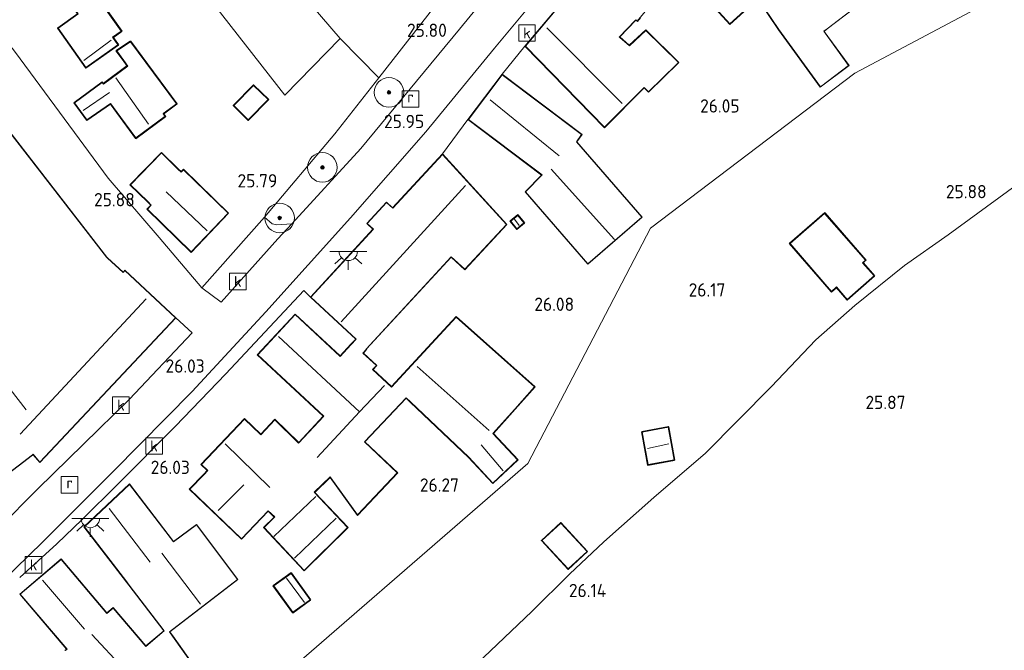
# Model space of a CAD drawing. Extents: x 184075 to 186166, y 346026 to 349063.
# Tile 117 of 136: x 185369 to 185502, y 347807 to 347892. Entities that reach past the tile are written whole.
import ezdxf
from ezdxf.enums import TextEntityAlignment as Align

# ---------------------------------------------------------------- set-up
doc = ezdxf.new("R2010")
doc.units = 0
for name, color, linetype, lineweight in [('B-ME-GR-BOOM-S', 90, 'Continuous', 25), ('B-ME-GR-BOOMTEELT-GV', 110, 'Continuous', 13), ('B-ME-GR-GRAS-GV', 60, 'Continuous', 13), ('B-ME-IE-MEUBILAIR_WEGMEUBILAIR-S', 7, 'Continuous', 25), ('B-ME-IE-TERREINAFSCHEIDING_KUNSTMATIG_HEKWERK-G', 20, 'IE-TERREINAFSCHEIDING-KUNSTMATIG', 18), ('B-ME-KG-KADASTRAAL_DAKRAND-G', 170, 'Continuous', 18), ('B-ME-KG-KADASTRAAL_NOK-G', 10, 'Continuous', 18), ('B-ME-OG-BEBOUWING_SCHUUR-GV', 7, 'Continuous', 35), ('B-ME-OG-BEBOUWING_WONINGBOUW-GV', 7, 'Continuous', 18), ('B-ME-OG-HOOGTEPUNT-S', 7, 'Continuous', 25), ('B-ME-OG-TERREIN_GROEN_TUIN-GV', 7, 'Continuous', 18), ('B-ME-RI-GWA_KOLK-S', 30, 'Continuous', 25), ('B-ME-RI-GWA_RIOOLPUT-S', 30, 'Continuous', 25), ('B-ME-VH-VERHARDING_ASFALT-GV', 252, 'Continuous', 18), ('B-ME-VH-VERHARDING_HALFVERHARDING-GV', 252, 'Continuous', 18), ('B-ME-VH-VERHARDING_STRAATBAKSTEEN-GV', 252, 'Continuous', 18)]:
    doc.layers.add(name, color=color, linetype=linetype, lineweight=lineweight)
doc.styles.add('NLCS-ISO', font='NLCS-ISO.ttf')
doc.styles.add('NLCS-ISO-ANNOTATIVE-T18', font='NLCS-ISO.ttf', dxfattribs={"height": 1.8})
doc.linetypes.add('IE-TERREINAFSCHEIDING-KUNSTMATIG', pattern='A,4,[82,NLCS.SHX,S=0.75,R=90,X=0,Y=0],4,-2', length=10)

# ---------------------------------------------------------------- blocks, each defined once
blk = doc.blocks.new('SAL-HOOGTELABEL-SO')
at = {"color": 0, "linetype": 'ByBlock', "lineweight": -2, "style": 'NLCS-ISO-ANNOTATIVE-T18'}
blk.add_attdef('HOOGTE', text='', height=1.8, dxfattribs=at).set_placement((2.79, 0), align=Align.RIGHT)
blk = doc.blocks.new('SGR-BOOM_01-SO')
at = {"linetype": 'ByBlock', "lineweight": 18}
h = blk.add_hatch(color=0, dxfattribs=at)
h.dxf.hatch_style = 1
edge = h.paths.add_edge_path()
edge.add_arc((0, 0), 0.25, 0, 360)
at = {"color": 0, "linetype": 'ByBlock', "lineweight": 18}
for radius in [2, 0.25]:
    blk.add_circle((0, 0), radius, dxfattribs=at)
blk = doc.blocks.new('SRI-PUT_INSPECTIEPUT_RIOOLPUT-SO')
at = {"color": 0, "linetype": 'ByBlock', "lineweight": 18}
blk.add_lwpolyline([(-1.12, -1.12), (1.12, -1.12), (1.12, 1.12), (-1.12, 1.12)], close=True, dxfattribs=at)
at = {"color": 0, "linetype": 'ByBlock', "lineweight": 18, "style": 'NLCS-ISO'}
blk.add_text('r', height=1.5, dxfattribs=at).set_placement((0, 0.28), align=Align.MIDDLE_CENTER)
blk = doc.blocks.new('SRI-KOLK-SO')
at = {"color": 0, "linetype": 'ByBlock', "lineweight": 18}
blk.add_lwpolyline([(-1.125, -1.125), (1.125, -1.125), (1.125, 1.125), (-1.125, 1.125)], close=True, dxfattribs=at)
at = {"color": 0, "linetype": 'ByBlock', "lineweight": 18, "style": 'NLCS-ISO'}
blk.add_text('k', height=1.5, dxfattribs=at).set_placement((0, 0), align=Align.MIDDLE_CENTER)
blk = doc.blocks.new('SKL-ET_OV_LICHTPUNT-SO')
at = {"color": 0, "linetype": 'ByBlock', "lineweight": 18}
for points in [[(-1.25, 0), (-2.5, 0)], [(1.25, 0), (2.5, 0)], [(-0.92, -0.85), (-1.83, -1.7)], [(0, -1.25), (0, -2.5)], [(0.92, -0.85), (1.83, -1.7)]]:
    blk.add_lwpolyline(points, dxfattribs=at)
blk.add_lwpolyline([(0, 0), (1.25, 0, -1), (-1.25, 0)], format="xyb", close=True, dxfattribs=at)

msp = doc.modelspace()

# ---------------------------------------------------------------- linework, layer by layer
at = {"layer": 'B-ME-GR-BOOMTEELT-GV'}
for points in [[(185386.514, 347919.911, 25.301), (185396.361, 347908.516, 25.246), (185397.084, 347907.679, 25.242), (185412.527, 347889.699, 25.09), (185405.025, 347882.038, 25.011), (185390.156, 347901.08, 25.011), (185382.673, 347895.8, 25.011), (185378.717, 347900.906, 25.011), (185377.307, 347899.814, 25.011), (185371.845, 347906.938, 25.011), (185367.494, 347904.141, 25.301), (185355.798, 347918.697, 25.512), (185349.537, 347914.685, 25.625), (185344.331, 347922.156, 25.629), (185337.498, 347931.783, 25.856), (185333.552, 347941.08, 25.543), (185330.699, 347947.951, 25.527), (185338.585, 347952.965, 25.172), (185351.289, 347961.43, 25.269), (185362.21, 347948.616, 25.273), (185369.701, 347939.977, 25.086), (185375.598, 347933.462, 25.234)], [(185425.5, 347894.288, 25.817), (185417.731, 347884.366, 25.699), (185412.527, 347889.699, 25.09), (185397.084, 347907.679, 25.242), (185402.9, 347915.427, 25.328), (185412.11, 347906.384, 24.986)]]:
    msp.add_polyline3d(points, close=True, dxfattribs=at)
at = {"layer": 'B-ME-GR-GRAS-GV'}
for points in [[(185437.524, 347901.803, 25.793), (185428.664, 347890.981, 25.864), (185415.304, 347874.794, 25.914), (185405.96, 347864.612, 25.934), (185403.911, 347864.459, 25.957), (185403.292, 347864.601, 25.954), (185402.251, 347865.488, 25.961), (185411.783, 347876.77, 25.84), (185417.731, 347884.366, 25.699), (185425.5, 347894.288, 25.817)], [(185507, 347786.864, 26.164), (185497.029, 347782.649, 26.164), (185486.75, 347777.913, 26.149), (185478.112, 347773.957, 26.164), (185472.35, 347771.084, 26.172), (185464.978, 347768.084, 26.164), (185459.592, 347765.638, 26.234), (185454.213, 347772.852, 26.145), (185448.24, 347780.675, 26.009), (185438.306, 347793.494, 26.083), (185431.853, 347801.693, 26.273), (185430.07, 347804.152, 26.347), (185438.493, 347812.113, 26.188), (185443.562, 347817.184, 26.118), (185448.255, 347821.557, 26.094), (185454.99, 347827.532, 26.063), (185461.991, 347833.574, 26.055), (185470.923, 347842.524, 25.779), (185476.949, 347848.879, 25.865), (185482.263, 347853.555, 25.834), (185488.964, 347858.955, 25.83), (185494.868, 347863.095, 25.908), (185516.146, 347878.644, 26.312)]]:
    msp.add_polyline3d(points, dxfattribs=at)
at = {"layer": 'B-ME-IE-TERREINAFSCHEIDING_KUNSTMATIG_HEKWERK-G'}
for points in [[(185417.731, 347884.366, 25.699), (185412.527, 347889.699, 25.09), (185397.084, 347907.679, 25.242), (185396.361, 347908.516, 25.246), (185386.514, 347919.911, 25.301), (185375.598, 347933.462, 25.234), (185369.701, 347939.977, 25.086), (185362.21, 347948.616, 25.273), (185351.289, 347961.43, 25.269)], [(185431.853, 347801.693, 26.273), (185430.07, 347804.152, 26.347), (185438.493, 347812.113, 26.188), (185443.562, 347817.184, 26.118), (185448.255, 347821.557, 26.094), (185454.99, 347827.532, 26.063), (185461.991, 347833.574, 26.055), (185470.923, 347842.524, 25.779), (185476.949, 347848.879, 25.865), (185482.263, 347853.555, 25.834), (185488.964, 347858.955, 25.83), (185494.868, 347863.095, 25.908), (185516.146, 347878.644, 26.312)]]:
    msp.add_polyline3d(points, dxfattribs=at)
at = {"layer": 'B-ME-KG-KADASTRAAL_DAKRAND-G'}
for points in [[(185378.059, 347885.793, 27.502), (185374.309, 347891.091, 27.15), (185377.029, 347893.016, 27.021), (185376.051, 347894.398, 26.849), (185378.794, 347896.445, 26.747), (185382.857, 347890.705, 28.365), (185381.672, 347889.866, 28.307), (185382.387, 347888.856, 27.502)], [(185384.843, 347876.247, 29.03), (185381.402, 347880.906, 29.03), (185378.21, 347878.702, 29.448), (185376.531, 347880.975, 29.19), (185380.267, 347883.735, 29.175), (185380.424, 347883.521, 29.186), (185383.744, 347885.974, 29.136), (185383.182, 347886.733, 27.416), (185382.24, 347888.009, 27.416), (185384.109, 347889.26, 26.974), (185390.32, 347880.853, 26.743), (185388.526, 347879.527, 29.03), (185388.793, 347879.165, 29.03)], [(185446.076, 347859.193, 30.074), (185437.622, 347868.939, 30.078), (185439.886, 347871.222, 29.448), (185429.895, 347878.734, 29.308), (185434.457, 347884.801, 29.308), (185445.22, 347876.708, 29.163), (185444.514, 347875.727, 30.304), (185453.369, 347865.519, 30.136)], [(185400.067, 347878.687, 27.142), (185398.102, 347880.615, 27.094), (185400.789, 347883.346, 26.79), (185402.754, 347881.418, 26.838)], [(185383.119, 347858.009, 29.452), (185383.217, 347858.122, 30.231), (185383.348, 347858.271, 30.265), (185390.18, 347851.889, 30.314), (185371.833, 347832.35, 30.399), (185370.935, 347833.42, 31.414), (185370.816, 347833.329, 30.054), (185363.594, 347827.838, 30.058), (185349.877, 347845.709, 30.087), (185349.784, 347845.827, 31.129), (185340.643, 347857.459, 30.682), (185366.984, 347877.977, 30.758), (185380.862, 347860.076, 31.095), (185380.972, 347859.975, 29.461)], [(185390.954, 347871.607, 29.999), (185391.272, 347871.934, 29.999), (185397.331, 347866.034, 29.999), (185392.34, 347860.802, 30.039), (185386.386, 347866.6, 29.886), (185386.924, 347867.152, 29.847), (185386.45, 347867.615, 28.678), (185384.106, 347869.897, 28.678), (185388.294, 347874.198, 28.678), (185390.531, 347872.019, 28.678)], [(185426.362, 347874.008, 30.066), (185419.626, 347866.707, 30.023), (185418.792, 347867.477, 29.327), (185416.178, 347864.644, 29.327), (185417.01, 347863.877, 30.089), (185408.54, 347854.698, 30.179), (185414.689, 347848.998, 31.919), (185414.01, 347848.266, 29.229), (185412.519, 347846.657, 30.277), (185406.408, 347852.322, 30.371), (185401.337, 347846.852, 30.371), (185410.277, 347838.565, 30.371), (185406.888, 347834.917, 30.32), (185406.78, 347835.022, 28.932), (185403.663, 347838.052, 28.918), (185401.769, 347836.037, 28.923), (185401.661, 347836.14, 30.903), (185399.547, 347838.165, 30.902), (185393.719, 347832.039, 30.969), (185394.58, 347831.215, 30.969), (185394.077, 347830.689, 29.218), (185392.143, 347828.67, 29.206), (185399.132, 347821.978, 29.401), (185402.757, 347825.764, 29.401), (185403.643, 347824.915, 29.026), (185403.536, 347824.81, 28.541), (185402.194, 347823.504, 28.155), (185407.639, 347817.657, 27.989), (185413.494, 347823.474, 28.171), (185408.977, 347828.26, 28.896), (185411.151, 347830.345, 28.88), (185411.239, 347830.223, 30.32), (185414.852, 347825.206, 28.494), (185420.242, 347830.88, 28.498), (185415.803, 347835.096, 30.128), (185421.46, 347841.052, 30.128), (185422.05, 347840.491, 29.323), (185429.93, 347833.006, 29.315), (185433.188, 347829.51, 29.311), (185436.541, 347832.636, 29.448), (185433.212, 347836.208, 29.644), (185436.169, 347839.531, 29.182), (185438.839, 347842.531, 28.311), (185428.22, 347851.981, 28.315), (185425.457, 347848.987, 29.394), (185419.475, 347842.503, 29.569), (185416.913, 347844.867, 30.414), (185417.415, 347845.41, 29.175), (185415.59, 347847.094, 29.159), (185416.07, 347847.615, 30.085), (185416.025, 347847.657, 30.07), (185427.561, 347860.159, 30.289), (185429.392, 347858.469, 29.202), (185435.044, 347864.496, 29.159)], [(185436.452, 347863.95, 27.388), (185435.614, 347864.969, 27.376), (185436.564, 347865.747, 27.114), (185437.402, 347864.728, 27.126)], [(185481.204, 347854.382, 27.692), (185479.749, 347856.056, 28.718), (185479.089, 347855.466, 29.045), (185473.463, 347861.934, 28.959), (185478.154, 347866.015, 28.329), (185483.67, 347859.675, 28.337), (185483.284, 347859.339, 28.186), (185484.843, 347857.548, 27.692)], [(185454.232, 347832.009, 28.501), (185453.449, 347836.388, 28.481), (185456.953, 347837.075, 28.497), (185457.747, 347832.638, 28.504)], [(185443.423, 347817.879, 27.994), (185439.843, 347821.723, 27.992), (185442.392, 347824.096, 27.992), (185445.971, 347820.253, 27.994)], [(185406.109, 347812.01, 27.94), (185403.524, 347815.576, 27.931), (185405.855, 347817.267, 28.523), (185408.44, 347813.702, 28.532)]]:
    msp.add_polyline3d(points, close=True, dxfattribs=at)
for points in [[(185486.696, 347897.346, 28.483), (185478.484, 347891.029, 28.494), (185478.021, 347890.672, 29.265), (185481.403, 347886.05, 28.346), (185477.575, 347883.167, 28.432), (185471.938, 347890.911, 30.234), (185469.092, 347895.147, 29.655), (185465.324, 347891.674, 29.706), (185461.877, 347895.473, 29.749)], [(185455.349, 347895.232, 28.854), (185452.764, 347892.047, 28.707), (185452.582, 347892.237, 28.68), (185452.478, 347892.129, 31.559), (185450.325, 347889.899, 31.613), (185450.439, 347889.801, 28.829), (185451.695, 347888.721, 28.806), (185453.923, 347890.798, 27.783), (185458.359, 347886.434, 28.012), (185458.076, 347886.182, 28.049), (185454.297, 347882.486, 29.511), (185453.718, 347883.078, 29.511), (185448.336, 347877.693, 29.425), (185437.6, 347888.669, 29.554), (185442.572, 347894.553, 29.687)], [(185375.286, 347806.832, 29.39), (185375.526, 347807.008, 31.888), (185369.177, 347814.482, 31.888), (185374.69, 347819.165, 31.888), (185380.907, 347811.847, 31.895), (185381.77, 347812.579, 30.175), (185386.183, 347807.384, 30.175), (185388.679, 347809.505, 30.441), (185383.916, 347815.701, 30.519), (185383.6, 347816.113, 31.868), (185377.871, 347823.567, 31.805), (185383.955, 347829.313, 31.805), (185389.932, 347821.537, 31.704), (185393.058, 347823.83, 30.465), (185398.589, 347816.456, 30.465), (185389.367, 347809.368, 30.25), (185389.807, 347808.795, 29.804), (185397.092, 347798.482, 29.804)]]:
    msp.add_polyline3d(points, dxfattribs=at)
at = {"layer": 'B-ME-KG-KADASTRAAL_NOK-G'}
for points in [[(185450.716, 347880.904, 32.599), (185440.495, 347891.13, 32.998)], [(185377.778, 347886.738, 28.299), (185381.484, 347889.464, 28.311)], [(185386.53, 347878.113, 30.856), (185382.109, 347884.373, 30.852)], [(185381.261, 347882.402, 30.179), (185377.676, 347879.932, 30.183)], [(185442.163, 347873.825, 32.536), (185432.831, 347881.383, 32.29)], [(185449.69, 347862.502, 34.534), (185441.118, 347872.013, 34.514)], [(185412.656, 347851.345, 33.826), (185429.474, 347869.776, 33.822)], [(185394.502, 347863.68, 33.693), (185388.927, 347868.923, 33.693)], [(185436.145, 347865.253, 27.864), (185436.761, 347864.373, 27.864)], [(185369.177, 347836.137, 34.358), (185386.226, 347854.44, 34.362)], [(185415.119, 347839.15, 33.295), (185404.161, 347849.371, 33.17)], [(185369.965, 347839.43, 32.787), (185363.43, 347847.838, 32.818)], [(185432.717, 347836.61, 32.728), (185422.937, 347845.273, 32.685)], [(185409.374, 347832.956, 33.295), (185415.119, 347839.15, 33.295), (185418.499, 347842.697, 33.295)], [(185402.991, 347828.921, 34.565), (185396.917, 347834.801, 34.561)], [(185434.617, 347831.177, 31.086), (185431.627, 347834.688, 31.09)], [(185454.132, 347834.17, 29.612), (185457.034, 347834.806, 29.612)], [(185399.441, 347829.26, 32.493), (185395.979, 347825.801, 32.787)], [(185403.534, 347822.275, 28.969), (185409.209, 347827.679, 29.221)], [(185381.22, 347826.057, 35.112), (185386.757, 347818.782, 35.101)], [(185411.972, 347824.761, 28.933), (185406.336, 347819.338, 28.879)], [(185388.361, 347820.023, 35.253), (185393.606, 347813.09, 35.41)], [(185405.256, 347816.612, 28.909), (185407.689, 347813.332, 28.916)], [(185377.857, 347809.724, 34.546), (185372.165, 347816.359, 34.6)], [(185383.137, 347804.418, 33.045), (185378.847, 347809.01, 33.107)]]:
    msp.add_polyline3d(points, dxfattribs=at)
at = {"layer": 'B-ME-OG-BEBOUWING_SCHUUR-GV'}
for points in [[(185382.457, 347888.844, 25.328), (185378.047, 347885.723, 25.328), (185374.239, 347891.103, 25.328), (185376.959, 347893.028, 25.328), (185375.982, 347894.409, 25.328), (185378.805, 347896.515, 25.328), (185382.926, 347890.693, 25.328), (185381.742, 347889.854, 25.328)], [(185384.121, 347889.328, 24.968), (185390.39, 347880.843, 24.968), (185388.595, 347879.517, 24.968), (185388.863, 347879.155, 24.968), (185384.833, 347876.178, 24.968), (185381.39, 347880.837, 24.968), (185378.198, 347878.634, 24.968), (185376.461, 347880.985, 24.968), (185380.277, 347883.805, 24.968), (185380.435, 347883.591, 24.968), (185383.674, 347885.984, 24.968), (185383.142, 347886.704, 24.968), (185382.169, 347888.022, 24.968)], [(185402.825, 347881.419, 24.792), (185400.067, 347878.616, 24.792), (185398.031, 347880.614, 24.792), (185400.788, 347883.417, 24.792)], [(185437.471, 347864.72, 25.995), (185436.446, 347863.881, 25.995), (185435.545, 347864.977, 25.995), (185436.57, 347865.817, 25.995)], [(185484.914, 347857.543, 25.951), (185481.2, 347854.311, 25.951), (185479.744, 347855.984, 25.951), (185479.085, 347855.395, 25.951), (185473.392, 347861.939, 25.951), (185478.159, 347866.085, 25.951), (185483.74, 347859.67, 25.951), (185483.355, 347859.334, 25.951)], [(185457.805, 347832.597, 26.378), (185454.192, 347831.951, 26.378), (185453.391, 347836.428, 26.378), (185456.994, 347837.133, 26.378)], [(185446.042, 347820.25, 26.071), (185443.42, 347817.809, 26.071), (185439.772, 347821.725, 26.071), (185442.394, 347824.167, 26.071)], [(185408.509, 347813.69, 26.122), (185406.099, 347811.941, 26.122), (185403.455, 347815.587, 26.122), (185405.865, 347817.337, 26.122)]]:
    msp.add_polyline3d(points, close=True, dxfattribs=at)
at = {"layer": 'B-ME-OG-BEBOUWING_WONINGBOUW-GV'}
for points in [[(185486.767, 347897.338, 26.008), (185478.515, 347890.989, 26.008), (185478.09, 347890.662, 26.008), (185481.472, 347886.04, 26.008), (185477.564, 347883.096, 26.008), (185471.897, 347890.882, 26.008), (185469.083, 347895.071, 26.008), (185465.32, 347891.603, 26.008), (185461.841, 347895.438, 26.008)], [(185453.182, 347892.491, 26.008), (185452.773, 347892.002, 26.008), (185452.581, 347892.181, 26.008), (185450.39, 347889.906, 26.008), (185451.688, 347888.782, 26.008), (185453.929, 347890.867, 26.008), (185458.399, 347886.435, 26.008), (185454.297, 347882.416, 26.008), (185453.718, 347883.007, 26.008), (185448.335, 347877.621, 26.008), (185437.533, 347888.666, 26.008), (185442.533, 347894.584, 26.008)], [(185375.209, 347806.838, 26.11), (185375.453, 347807.016, 26.11), (185369.106, 347814.487, 26.11), (185374.696, 347819.236, 26.11), (185380.913, 347811.917, 26.11), (185381.776, 347812.65, 26.11), (185386.189, 347807.455, 26.11), (185388.61, 347809.512, 26.11), (185383.877, 347815.671, 26.11), (185383.56, 347816.083, 26.11), (185377.803, 347823.572, 26.11), (185383.961, 347829.387, 26.11), (185389.942, 347821.606, 26.11), (185393.068, 347823.9, 26.11), (185398.659, 347816.446, 26.11), (185389.437, 347809.359, 26.11), (185389.848, 347808.825, 26.11), (185397.161, 347798.47, 26.11)]]:
    msp.add_polyline3d(points, dxfattribs=at)
for points in [[(185453.44, 347865.514, 25.93), (185446.071, 347859.123, 25.93), (185437.554, 347868.942, 25.93), (185439.81, 347871.217, 25.93), (185429.825, 347878.725, 25.93), (185434.447, 347884.872, 25.93), (185445.29, 347876.719, 25.93), (185444.578, 347875.73, 25.93)], [(185381.007, 347860.011, 25.84), (185383.112, 347858.083, 25.84), (185383.179, 347858.154, 25.84), (185383.345, 347858.343, 25.84), (185390.251, 347851.892, 25.84), (185371.831, 347832.274, 25.84), (185370.931, 347833.346, 25.84), (185370.848, 347833.291, 25.84), (185363.585, 347827.768, 25.84), (185361.445, 347830.555, 25.925), (185349.837, 347845.679, 25.84), (185349.745, 347845.797, 25.84), (185340.573, 347857.468, 25.84), (185348.531, 347863.667, 25.955), (185348.609, 347863.728, 25.225), (185363.051, 347874.977, 25.613), (185366.993, 347878.048, 25.719), (185380.9, 347860.109, 25.84)], [(185390.566, 347872.055, 25.625), (185390.953, 347871.678, 25.625), (185391.271, 347872.004, 25.625), (185397.401, 347866.035, 25.625), (185392.341, 347860.731, 25.625), (185386.316, 347866.599, 25.625), (185386.853, 347867.151, 25.625), (185386.415, 347867.579, 25.625), (185384.035, 347869.896, 25.625), (185388.293, 347874.268, 25.625)], [(185426.359, 347874.079, 25.969), (185435.101, 347864.498, 25.969), (185429.395, 347858.398, 25.969), (185427.564, 347860.088, 25.969), (185416.096, 347847.659, 25.969), (185416.141, 347847.617, 25.969), (185415.661, 347847.097, 25.969), (185417.486, 347845.413, 25.969), (185416.984, 347844.869, 25.969), (185419.472, 347842.574, 25.969), (185425.42, 347849.021, 25.969), (185428.216, 347852.051, 25.969), (185438.909, 347842.535, 25.969), (185436.206, 347839.498, 25.969), (185433.279, 347836.209, 25.969), (185436.612, 347832.633, 25.969), (185433.185, 347829.44, 25.969), (185429.894, 347832.97, 25.969), (185422.016, 347840.455, 25.969), (185421.462, 347840.981, 25.969), (185415.873, 347835.098, 25.969), (185420.312, 347830.881, 25.969), (185414.846, 347825.128, 25.969), (185411.164, 347830.241, 25.969), (185409.059, 347828.233, 26.067), (185413.579, 347823.48, 26.067), (185407.651, 347817.604, 26.067), (185402.121, 347823.491, 26.067), (185403.574, 347824.912, 26.067), (185402.759, 347825.693, 26.067), (185399.134, 347821.907, 26.067), (185392.073, 347828.668, 26.067), (185394.041, 347830.723, 26.067), (185394.51, 347831.213, 26.067), (185393.649, 347832.038, 26.067), (185399.545, 347838.236, 26.067), (185401.763, 347836.112, 26.067), (185403.679, 347838.14, 26.067), (185406.908, 347835.012, 25.969), (185410.207, 347838.562, 25.969), (185401.267, 347846.85, 25.969), (185406.405, 347852.393, 25.969), (185412.516, 347846.728, 25.969), (185413.973, 347848.3, 25.969), (185414.619, 347848.996, 25.969), (185408.47, 347854.696, 25.969), (185416.939, 347863.874, 25.969), (185416.107, 347864.642, 25.969), (185418.789, 347867.548, 25.969), (185419.623, 347866.778, 25.969)]]:
    msp.add_polyline3d(points, close=True, dxfattribs=at)
at = {"layer": 'B-ME-OG-TERREIN_GROEN_TUIN-GV'}
for points in [[(185355.798, 347918.697, 25.512), (185367.494, 347904.141, 25.301), (185371.845, 347906.938, 25.011), (185377.307, 347899.814, 25.011), (185381.242, 347894.735, 25.011), (185382.673, 347895.8, 25.011), (185390.156, 347901.08, 25.011), (185405.025, 347882.038, 25.011), (185412.527, 347889.699, 25.09), (185417.731, 347884.366, 25.699), (185411.783, 347876.77, 25.84), (185402.251, 347865.488, 25.961), (185393.781, 347855.938, 26.008), (185388.001, 347862.738, 25.938), (185381.082, 347870.794, 25.703), (185368.503, 347887.823, 25.414), (185360.381, 347898.357, 25.297), (185353.06, 347908.34, 25.344), (185348.869, 347914.257, 25.469), (185349.537, 347914.685, 25.625)], [(185374.239, 347891.103, 25.328), (185378.047, 347885.723, 25.328), (185382.457, 347888.844, 25.328), (185381.742, 347889.854, 25.328), (185382.926, 347890.693, 25.328), (185378.805, 347896.515, 25.328), (185375.982, 347894.409, 25.328), (185376.959, 347893.028, 25.328)], [(185383.674, 347885.984, 24.968), (185380.435, 347883.591, 24.968), (185380.277, 347883.805, 24.968), (185376.461, 347880.985, 24.968), (185378.198, 347878.634, 24.968), (185381.39, 347880.837, 24.968), (185384.833, 347876.178, 24.968), (185388.863, 347879.155, 24.968), (185388.595, 347879.517, 24.968), (185390.39, 347880.843, 24.968), (185384.121, 347889.328, 24.968), (185382.169, 347888.022, 24.968), (185383.142, 347886.704, 24.968)], [(185398.031, 347880.614, 24.792), (185400.067, 347878.616, 24.792), (185402.825, 347881.419, 24.792), (185400.788, 347883.417, 24.792)], [(185386.316, 347866.599, 25.625), (185392.341, 347860.731, 25.625), (185397.401, 347866.035, 25.625), (185391.271, 347872.004, 25.625), (185390.953, 347871.678, 25.625), (185390.566, 347872.055, 25.625), (185388.293, 347874.268, 25.625), (185384.035, 347869.896, 25.625), (185386.415, 347867.579, 25.625), (185386.853, 347867.151, 25.625)], [(185437.471, 347864.72, 25.995), (185436.57, 347865.817, 25.995), (185435.545, 347864.977, 25.995), (185436.446, 347863.881, 25.995)], [(185473.392, 347861.939, 25.951), (185479.085, 347855.395, 25.951), (185479.744, 347855.984, 25.951), (185481.2, 347854.311, 25.951), (185484.914, 347857.543, 25.951), (185483.355, 347859.334, 25.951), (185483.74, 347859.67, 25.951), (185478.159, 347866.085, 25.951)], [(185453.391, 347836.428, 26.378), (185454.192, 347831.951, 26.378), (185457.805, 347832.597, 26.378), (185456.994, 347837.133, 26.378)], [(185439.772, 347821.725, 26.071), (185443.42, 347817.809, 26.071), (185446.042, 347820.25, 26.071), (185442.394, 347824.167, 26.071)], [(185403.455, 347815.587, 26.122), (185406.099, 347811.941, 26.122), (185408.509, 347813.69, 26.122), (185405.865, 347817.337, 26.122)]]:
    msp.add_polyline3d(points, close=True, dxfattribs=at)
for points in [[(185398.074, 347797.569, 26.532), (185437.918, 347832.156, 26.184), (185454.552, 347863.998, 26.188), (185482.228, 347885.02, 26.188), (185504.544, 347896.864, 26.208)], [(185504.544, 347896.864, 26.208), (185482.228, 347885.02, 26.188), (185454.552, 347863.998, 26.188), (185437.918, 347832.156, 26.184), (185398.074, 347797.569, 26.532)], [(185461.841, 347895.438, 26.008), (185465.32, 347891.603, 26.008), (185469.083, 347895.071, 26.008), (185471.897, 347890.882, 26.008), (185477.564, 347883.096, 26.008), (185481.472, 347886.04, 26.008), (185478.09, 347890.662, 26.008), (185478.515, 347890.989, 26.008), (185486.767, 347897.338, 26.008)], [(185369.091, 347816.733, 26.047), (185374.128, 347821.285, 26.004), (185377.553, 347824.595, 26), (185382.377, 347829.369, 25.997), (185390.138, 347837.161, 26.012), (185397.03, 347844.299, 26.016), (185407.592, 347855.569, 25.934), (185408.47, 347854.696, 25.969), (185414.619, 347848.996, 25.969), (185413.973, 347848.3, 25.969), (185412.516, 347846.728, 25.969), (185406.405, 347852.393, 25.969), (185401.267, 347846.85, 25.969), (185410.207, 347838.562, 25.969), (185406.908, 347835.012, 25.969), (185403.679, 347838.14, 26.067), (185401.763, 347836.112, 26.067), (185399.545, 347838.236, 26.067), (185393.649, 347832.038, 26.067), (185394.51, 347831.213, 26.067), (185394.041, 347830.723, 26.067), (185392.073, 347828.668, 26.067), (185399.134, 347821.907, 26.067), (185402.759, 347825.693, 26.067), (185403.574, 347824.912, 26.067), (185402.121, 347823.491, 26.067), (185407.651, 347817.604, 26.067), (185413.579, 347823.48, 26.067), (185409.059, 347828.233, 26.067), (185411.164, 347830.241, 25.969), (185414.846, 347825.128, 25.969), (185420.312, 347830.881, 25.969), (185415.873, 347835.098, 25.969), (185421.462, 347840.981, 25.969), (185422.016, 347840.455, 25.969), (185429.894, 347832.97, 25.969), (185433.185, 347829.44, 25.969), (185436.612, 347832.633, 25.969), (185433.279, 347836.209, 25.969), (185436.206, 347839.498, 25.969), (185438.909, 347842.535, 25.969), (185428.216, 347852.051, 25.969), (185425.42, 347849.021, 25.969), (185419.472, 347842.574, 25.969), (185416.984, 347844.869, 25.969), (185417.486, 347845.413, 25.969), (185415.661, 347847.097, 25.969), (185416.141, 347847.617, 25.969), (185416.096, 347847.659, 25.969), (185427.564, 347860.088, 25.969), (185429.395, 347858.398, 25.969), (185435.101, 347864.498, 25.969), (185426.359, 347874.079, 25.969), (185429.825, 347878.725, 25.93), (185439.81, 347871.217, 25.93), (185437.554, 347868.942, 25.93), (185446.071, 347859.123, 25.93), (185453.44, 347865.514, 25.93), (185444.578, 347875.73, 25.93), (185445.29, 347876.719, 25.93), (185434.447, 347884.872, 25.93), (185437.533, 347888.666, 26.008), (185448.335, 347877.621, 26.008), (185453.718, 347883.007, 26.008), (185454.297, 347882.416, 26.008), (185458.399, 347886.435, 26.008), (185453.929, 347890.867, 26.008), (185451.688, 347888.782, 26.008), (185450.39, 347889.906, 26.008), (185452.581, 347892.181, 26.008), (185452.773, 347892.002, 26.008), (185453.182, 347892.491, 26.008)], [(185516.146, 347878.644, 26.312), (185494.868, 347863.095, 25.908), (185488.964, 347858.955, 25.83), (185482.263, 347853.555, 25.834), (185476.949, 347848.879, 25.865), (185470.923, 347842.524, 25.779), (185461.991, 347833.574, 26.055), (185454.99, 347827.532, 26.063), (185448.255, 347821.557, 26.094), (185443.562, 347817.184, 26.118), (185438.493, 347812.113, 26.188), (185430.07, 347804.152, 26.347)], [(185397.161, 347798.47, 26.11), (185389.848, 347808.825, 26.11), (185389.437, 347809.359, 26.11), (185398.659, 347816.446, 26.11), (185393.068, 347823.9, 26.11), (185389.942, 347821.606, 26.11), (185383.961, 347829.387, 26.11), (185377.803, 347823.572, 26.11), (185383.56, 347816.083, 26.11), (185383.877, 347815.671, 26.11), (185388.61, 347809.512, 26.11), (185386.189, 347807.455, 26.11), (185381.776, 347812.65, 26.11), (185380.913, 347811.917, 26.11), (185374.696, 347819.236, 26.11), (185369.106, 347814.487, 26.11), (185375.453, 347807.016, 26.11), (185375.209, 347806.838, 26.11)]]:
    msp.add_polyline3d(points, dxfattribs=at)
at = {"layer": 'B-ME-VH-VERHARDING_ASFALT-GV'}
for points in [[(185368.503, 347887.823, 25.414), (185381.082, 347870.794, 25.703), (185388.001, 347862.738, 25.938), (185393.781, 347855.938, 26.008), (185396.398, 347853.998, 25.981), (185404.083, 347862.568, 25.934), (185405.96, 347864.612, 25.934), (185415.304, 347874.794, 25.914), (185428.664, 347890.981, 25.864), (185437.524, 347901.803, 25.793)], [(185443.139, 347900.069, 25.965), (185433.426, 347888.395, 25.914), (185424.125, 347877.083, 25.954), (185413.929, 347865.402, 25.93), (185402.46, 347852.677, 26.008), (185392.449, 347841.89, 25.985), (185381.782, 347831.138, 26.028), (185372.23, 347821.533, 26.036), (185362.895, 347812.482, 26.098)], [(185360.944, 347818.083, 25.977), (185371.553, 347828.72, 26.012), (185383.932, 347840.821, 25.918), (185392.463, 347849.839, 25.899), (185390.251, 347851.892, 25.84), (185383.345, 347858.343, 25.84), (185383.179, 347858.154, 25.84), (185383.112, 347858.083, 25.84), (185381.007, 347860.011, 25.84), (185380.9, 347860.109, 25.84), (185366.993, 347878.048, 25.719)]]:
    msp.add_polyline3d(points, dxfattribs=at)
at = {"layer": 'B-ME-VH-VERHARDING_HALFVERHARDING-GV'}
msp.add_polyline3d([(185403.292, 347864.601, 25.954), (185403.911, 347864.459, 25.957), (185405.96, 347864.612, 25.934), (185404.083, 347862.568, 25.934), (185396.398, 347853.998, 25.981), (185393.781, 347855.938, 26.008), (185402.251, 347865.488, 25.961)], close=True, dxfattribs=at)
at = {"layer": 'B-ME-VH-VERHARDING_STRAATBAKSTEEN-GV'}
for points in [[(185362.895, 347812.482, 26.098), (185372.23, 347821.533, 26.036), (185381.782, 347831.138, 26.028), (185392.449, 347841.89, 25.985), (185402.46, 347852.677, 26.008), (185413.929, 347865.402, 25.93), (185424.125, 347877.083, 25.954), (185433.426, 347888.395, 25.914), (185443.139, 347900.069, 25.965)], [(185442.533, 347894.584, 26.008), (185437.533, 347888.666, 26.008), (185434.447, 347884.872, 25.93), (185429.825, 347878.725, 25.93), (185426.359, 347874.079, 25.969), (185419.623, 347866.778, 25.969), (185418.789, 347867.548, 25.969), (185416.107, 347864.642, 25.969), (185416.939, 347863.874, 25.969), (185408.47, 347854.696, 25.969), (185407.592, 347855.569, 25.934), (185397.03, 347844.299, 26.016), (185390.138, 347837.161, 26.012), (185382.377, 347829.369, 25.997), (185377.553, 347824.595, 26), (185374.128, 347821.285, 26.004), (185369.091, 347816.733, 26.047)]]:
    msp.add_polyline3d(points, dxfattribs=at)
msp.add_polyline3d([(185383.932, 347840.821, 25.918), (185371.553, 347828.72, 26.012), (185360.944, 347818.083, 25.977), (185350.132, 347807.848, 25.965), (185348.996, 347809.102, 26.032), (185357.811, 347817.5, 26.032), (185358.01, 347819.075, 26.129), (185361.282, 347821.947, 26.051), (185362.286, 347823.181, 26.083), (185360.612, 347825.217, 26.063), (185363.585, 347827.768, 25.84), (185370.848, 347833.291, 25.84), (185370.931, 347833.346, 25.84), (185371.831, 347832.274, 25.84), (185390.251, 347851.892, 25.84), (185392.463, 347849.839, 25.899)], close=True, dxfattribs=at)

# ---------------------------------------------------------------- block references
at = {"layer": 'B-ME-GR-BOOM-S'}
for p in [(185419.127, 347882.402, 25.853), (185410.101, 347872.247, 25.853), (185404.311, 347865.397, 25.88)]:
    msp.add_blockref('SGR-BOOM_01-SO', p, dxfattribs=at)
at = {"layer": 'B-ME-IE-MEUBILAIR_WEGMEUBILAIR-S'}
for p in [(185413.611, 347860.871, 25.981), (185378.659, 347824.715, 26.008)]:
    msp.add_blockref('SKL-ET_OV_LICHTPUNT-SO', p, dxfattribs=at)
at = {"layer": 'B-ME-OG-HOOGTEPUNT-S'}
for p, values in [((185424.173, 347889.915, 25.801), {'HOOGTE': '25.80'}), ((185463.84, 347879.67, 26.051), {'HOOGTE': '26.05'}), ((185421.108, 347877.565, 25.95), {'HOOGTE': '25.95'}), ((185401.205, 347869.534, 25.793), {'HOOGTE': '25.79'}), ((185497.308, 347868.067, 25.881), {'HOOGTE': '25.88'}), ((185381.896, 347866.975, 25.875), {'HOOGTE': '25.88'}), ((185461.915, 347854.756, 26.173), {'HOOGTE': '26.17'}), ((185441.42, 347852.816, 26.083), {'HOOGTE': '26.08'}), ((185391.366, 347844.455, 26.032), {'HOOGTE': '26.03'}), ((185486.319, 347839.528, 25.87), {'HOOGTE': '25.87'}), ((185389.353, 347830.737, 26.028), {'HOOGTE': '26.03'}), ((185425.816, 347828.341, 26.274), {'HOOGTE': '26.27'}), ((185445.782, 347814.062, 26.142), {'HOOGTE': '26.14'})]:
    msp.add_blockref('SAL-HOOGTELABEL-SO', p, dxfattribs=at).add_auto_attribs(values)
at = {"layer": 'B-ME-RI-GWA_KOLK-S'}
for p in [(185437.826, 347890.445, 25.847), (185398.642, 347856.804, 25.849), (185382.806, 347840.064, 25.872), (185387.298, 347834.526, 25.896), (185370.972, 347818.418, 26.013)]:
    msp.add_blockref('SRI-KOLK-SO', p, dxfattribs=at)
at = {"layer": 'B-ME-RI-GWA_RIOOLPUT-S'}
for p in [(185422.041, 347881.503, 26.175), (185375.848, 347829.259, 26.175)]:
    msp.add_blockref('SRI-PUT_INSPECTIEPUT_RIOOLPUT-SO', p, dxfattribs=at)

doc.saveas('drawing.dxf')
